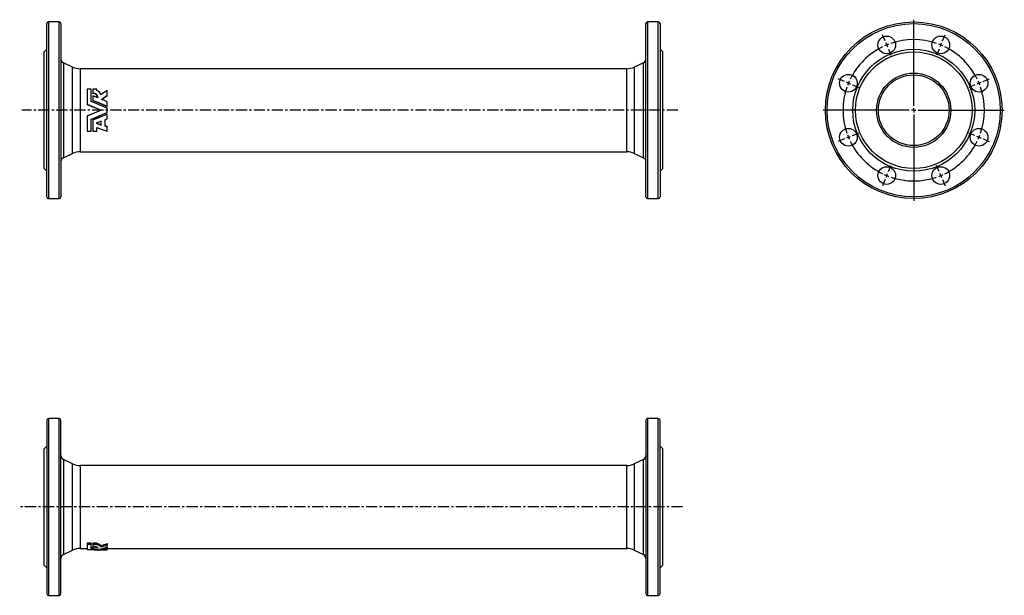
# Model space of a CAD drawing. Extents: x 42 to 1156, y 87 to 739.
import ezdxf

# ---------------------------------------------------------------- set-up
doc = ezdxf.new("R2010")
doc.units = 0
doc.linetypes.add('CENTERX2', pattern=[20.32, 12.7, -2.54, 2.54, -2.54])
doc.layers.get('0').update_dxf_attribs({"linetype": 'CONTINUOUS'})
doc.layers.add('FORMAT', color=7, linetype='CONTINUOUS')

# ---------------------------------------------------------------- blocks, each defined once
blk = doc.blocks.new('SW_CENTERMARKSYMBOL_0')
at = {"layer": 'FORMAT', "color": 0}
for p, q in [((0, 5), (0, 102.5)), ((-5, 0), (-102.5, 0)), ((0, 0), (-2.5, 0)), ((0, 0), (0, 2.5)), ((0, 0), (0, -2.5)), ((0, 0), (2.5, 0)), ((5, 0), (102.5, 0)), ((0, -5), (0, -102.5))]:
    blk.add_line(p, q, dxfattribs=at)
blk = doc.blocks.new('SW_CENTERMARKSYMBOL_1')
at = {"layer": 'FORMAT', "color": 0}
for p, q in [((-1.9, 4.6), (-4.8, 11.5)), ((63.1, 4.6), (66, 11.5)), ((0, 0), (-1, 2.3)), ((0, 0), (1, -2.3)), ((30.6, -68.9), (30.6, 2.5)), ((61.2, 0), (60.3, -2.3)), ((61.2, 0), (62.2, 2.3)), ((1.9, -4.6), (4.8, -11.5)), ((59.3, -4.6), (56.4, -11.5)), ((-47.9, -41.4), (-54.8, -38.5)), ((-43.3, -43.3), (-45.6, -42.3)), ((-43.3, -43.3), (-41, -44.3)), ((104.5, -43.3), (102.2, -44.3)), ((104.5, -43.3), (106.8, -42.3)), ((109.1, -41.4), (116.1, -38.5)), ((-38.7, -45.2), (-31.7, -48.1)), ((99.9, -45.2), (93, -48.1)), ((25.6, -73.9), (-45.8, -73.9)), ((30.6, -73.9), (28.1, -73.9)), ((30.6, -73.9), (30.6, -71.4)), ((30.6, -73.9), (30.6, -76.4)), ((30.6, -73.9), (33.1, -73.9)), ((35.6, -73.9), (107, -73.9)), ((30.6, -78.9), (30.6, -150.3)), ((-38.7, -102.6), (-31.7, -99.7)), ((99.9, -102.6), (93, -99.7)), ((-47.9, -106.4), (-54.8, -109.3)), ((-43.3, -104.5), (-45.6, -105.5)), ((-43.3, -104.5), (-41, -103.6)), ((104.5, -104.5), (102.2, -103.6)), ((104.5, -104.5), (106.8, -105.5)), ((109.1, -106.4), (116.1, -109.3)), ((1.9, -143.2), (4.8, -136.3)), ((59.3, -143.2), (56.4, -136.3)), ((-1.9, -152.4), (-4.8, -159.4)), ((0, -147.8), (-1, -150.1)), ((0, -147.8), (1, -145.5)), ((61.2, -147.8), (60.3, -145.5)), ((61.2, -147.8), (62.2, -150.1)), ((63.1, -152.4), (66, -159.4))]:
    blk.add_line(p, q, dxfattribs=at)
for start, end in [(112.5, 114.2905), (110.7095, 112.5), (71.081, 108.919), (67.5, 69.2905), (65.7095, 67.5), (116.081, 153.919), (26.081, 63.919), (157.5, 159.2905), (155.7095, 157.5), (22.5, 24.2905), (20.7095, 22.5), (161.081, 198.919), (341.081, 18.919), (200.7095, 202.5), (202.5, 204.2905), (206.081, 243.919), (296.081, 333.919), (335.7095, 337.5), (337.5, 339.2905), (245.7095, 247.5), (247.5, 249.2905), (251.081, 288.919), (290.7095, 292.5), (292.5, 294.2905)]:
    blk.add_arc((30.6, -73.9), 80, start, end, dxfattribs=at)

msp = doc.modelspace()

# ---------------------------------------------------------------- linework, layer by layer
at = {"color": 7, "linetype": 'CONTINUOUS'}
for p, q in [((86.6, 736.3), (74.6, 736.3)), ((764.6, 736.3), (752.6, 736.3)), ((72.6, 538.3), (72.6, 734.3)), ((88.6, 734.3), (88.6, 636.3)), ((750.6, 538.3), (750.6, 734.3)), ((766.6, 734.3), (766.6, 636.3)), ((72.6, 705.3), (69.6, 702.3)), ((69.6, 636.3), (69.6, 702.3)), ((769.6, 702.3), (766.6, 705.3)), ((769.6, 636.3), (769.6, 702.3)), ((101.7, 685.2), (91.5, 689.9)), ((729, 683.3), (110.2, 683.3)), ((747.7, 689.9), (737.4, 685.2)), ((122.9, 660), (118.2, 660)), ((122.9, 659.3), (122.9, 660)), ((129.3, 660), (124.7, 660)), ((129.3, 658.8), (129.3, 660)), ((129.3, 659.3), (129.3, 660)), ((129.3, 658.8), (129.3, 659.3)), ((141, 658.3), (141, 659)), ((124.7, 655.2), (124.7, 655.8)), ((130.7, 650.2), (124.7, 652.6)), ((141, 652.9), (141, 653.4)), ((69.6, 570.3), (69.6, 636.3)), ((88.6, 636.3), (88.6, 538.3)), ((118.2, 642.8), (118.2, 643)), ((141, 645.7), (141, 646)), ((141, 640.7), (141, 640.8)), ((141, 633.8), (141, 638.8)), ((766.6, 636.3), (766.6, 538.3)), ((769.6, 570.3), (769.6, 636.3)), ((118.2, 629.8), (118.2, 629.6)), ((124.7, 625.4), (124.7, 625.1)), ((138.5, 625.5), (141, 626.6)), ((141, 631.9), (141, 631.8)), ((118.2, 613.3), (118.2, 612.6)), ((124.7, 613.3), (124.7, 612.6)), ((134.2, 623.8), (128.5, 621.5)), ((128.5, 621.5), (134.2, 619.3)), ((129.1, 621.7), (134.2, 619.9)), ((134.2, 619.9), (134.2, 619.3)), ((141, 617.9), (138.5, 618.8)), ((141, 617.3), (138.5, 618.2)), ((141, 617.9), (141, 617.3)), ((118.2, 612.6), (122.9, 612.6)), ((124.7, 612.6), (129.3, 612.6)), ((91.5, 582.6), (101.7, 587.4)), ((110.2, 589.3), (729, 589.3)), ((737.4, 587.4), (747.7, 582.6)), ((69.6, 570.3), (72.6, 567.3)), ((766.6, 567.3), (769.6, 570.3)), ((74.6, 536.3), (86.6, 536.3)), ((752.6, 536.3), (764.6, 536.3)), ((72.6, 285.2), (72.6, 89.2)), ((86.6, 287.2), (74.6, 287.2)), ((88.6, 89.2), (88.6, 285.2)), ((750.6, 285.2), (750.6, 89.2)), ((764.6, 287.2), (752.6, 287.2)), ((766.6, 89.2), (766.6, 285.2)), ((72.6, 256.2), (69.6, 253.2)), ((69.6, 121.2), (69.6, 253.2)), ((769.6, 253.2), (766.6, 256.2)), ((769.6, 121.2), (769.6, 253.2)), ((101.7, 236.1), (91.5, 240.9)), ((729, 234.2), (110.2, 234.2)), ((747.7, 240.9), (737.4, 236.1)), ((122.9, 146.2), (118.2, 146.2)), ((118.2, 146.2), (118.2, 144.9)), ((122.9, 144.9), (118.2, 144.9)), ((122.9, 146.2), (122.9, 144.9)), ((129.3, 146.2), (124.7, 146.2)), ((124.7, 146.2), (124.7, 144.9)), ((129.3, 144.9), (124.7, 144.9)), ((129.3, 146.2), (129.3, 144.9)), ((129.3, 144.2), (129.3, 144.9)), ((141, 145.7), (141, 144.4)), ((91.5, 133.6), (101.7, 138.4)), ((110.2, 140.2), (118.2, 140.2)), ((118.2, 140.7), (118.2, 139.2)), ((118.2, 140.2), (118.2, 139.2)), ((124.7, 141.1), (122.9, 141.2)), ((124.7, 144.2), (124.7, 142.8)), ((124.7, 143), (124.7, 141.6)), ((130.7, 140.8), (124.7, 141.6)), ((133.8, 143.4), (133.8, 142)), ((134.2, 138.7), (141, 138.7)), ((141, 141.2), (139.1, 141.4)), ((141, 141.2), (141, 139.7)), ((141, 140.2), (729, 140.2)), ((141, 138.9), (141, 138.8)), ((141, 138.7), (141, 138.8)), ((737.4, 138.4), (747.7, 133.6)), ((69.6, 121.2), (72.6, 118.2)), ((766.6, 118.2), (769.6, 121.2)), ((74.6, 87.2), (86.6, 87.2)), ((752.6, 87.2), (764.6, 87.2))]:
    msp.add_line(p, q, dxfattribs=at)
at = {"color": 8, "linetype": 'CONTINUOUS'}
for p, q in [((74.6, 736.3), (74.6, 536.3)), ((86.6, 636.3), (86.6, 736.3)), ((752.6, 736.3), (752.6, 536.3)), ((764.6, 636.3), (764.6, 736.3)), ((91.5, 689.9), (91.5, 636.3)), ((101.7, 636.3), (101.7, 685.2)), ((110.2, 683.3), (110.2, 636.3)), ((729, 636.3), (729, 683.3)), ((737.4, 685.2), (737.4, 587.4)), ((747.7, 582.6), (747.7, 689.9)), ((86.6, 536.3), (86.6, 636.3)), ((91.5, 636.3), (91.5, 582.6)), ((101.7, 587.4), (101.7, 636.3)), ((110.2, 636.3), (110.2, 589.3)), ((729, 589.3), (729, 636.3)), ((764.6, 536.3), (764.6, 636.3)), ((74.6, 287.2), (74.6, 87.2)), ((86.6, 87.2), (86.6, 287.2)), ((752.6, 287.2), (752.6, 87.2)), ((764.6, 87.2), (764.6, 287.2)), ((91.5, 240.9), (91.5, 133.6)), ((101.7, 138.4), (101.7, 236.1)), ((110.2, 234.2), (110.2, 140.2)), ((729, 140.2), (729, 234.2)), ((737.4, 236.1), (737.4, 138.4)), ((747.7, 133.6), (747.7, 240.9))]:
    msp.add_line(p, q, dxfattribs=at)
at = {"color": 7, "linetype": 'CONTINUOUS', "flags": 128}
for points in [[(118.2, 660), (118.2, 657.7), (118.2, 655.4), (118.2, 653), (118.2, 650.5), (118.2, 648.1), (118.2, 645.5), (118.2, 643)], [(122.9, 646.3), (122.9, 648.7), (122.9, 651), (122.9, 653.3), (122.9, 655.6), (122.9, 657.8), (122.9, 660)], [(122.9, 646.3), (122.9, 648.3), (122.9, 650.6), (122.9, 652.8), (122.9, 655), (122.9, 657.2), (122.9, 659.3)], [(124.7, 660), (124.7, 657.9), (124.7, 655.8)], [(141, 653.4), (141, 655.3), (141, 657.1), (141, 659)], [(141, 652.9), (141, 654.7), (141, 656.5), (141, 658.3)], [(141, 638.8), (138.3, 639.9), (132.7, 642.2), (127.8, 644.3), (122.9, 646.3)], [(124.7, 652.6), (124.7, 650.9), (124.7, 649.2), (124.7, 647.5)], [(124.7, 647.5), (130.2, 645.3), (135.6, 643.1), (141, 640.8)], [(124.7, 647.2), (124.7, 647.3), (124.7, 647.4), (124.7, 647.5)], [(124.7, 647.2), (130.2, 645), (135.6, 642.8), (141, 640.7)], [(134.6, 648.6), (137.8, 651), (141, 653.4)], [(141, 646), (137.8, 647.3), (134.6, 648.6)], [(135, 648.5), (137.8, 650.6), (141, 652.9)], [(118.2, 643), (123.5, 640.8), (128.8, 638.5), (134.2, 636.3)], [(118.2, 642.8), (123.5, 640.6), (128.8, 638.5), (134.2, 636.3)], [(134.2, 636.3), (128.8, 634.1), (123.5, 631.8), (118.2, 629.6)], [(134.2, 636.3), (128.8, 634.1), (123.5, 632), (118.2, 629.8)], [(141, 640.8), (141, 642.5), (141, 644.3), (141, 646)], [(141, 640.7), (141, 642.4), (141, 644), (141, 645.7)], [(118.2, 629.8), (118.2, 627.3), (118.2, 624.9), (118.2, 622.5), (118.2, 620.1), (118.2, 617.8), (118.2, 615.5), (118.2, 613.3)], [(118.2, 629.6), (118.2, 627.1), (118.2, 624.5), (118.2, 622.1), (118.2, 619.6), (118.2, 617.2), (118.2, 614.9), (118.2, 612.6)], [(122.9, 626.3), (125.7, 627.4), (131.2, 629.7), (136.1, 631.8), (141, 633.8)], [(122.9, 612.6), (122.9, 614.8), (122.9, 617), (122.9, 619.2), (122.9, 621.6), (122.9, 623.9), (122.9, 626.3)], [(141, 631.9), (135.6, 629.7), (130.2, 627.6), (124.7, 625.4)], [(141, 631.8), (135.6, 629.5), (130.2, 627.3), (124.7, 625.1)], [(124.7, 625.4), (124.7, 623.3), (124.7, 621.2), (124.7, 619.2), (124.7, 617.2), (124.7, 615.2), (124.7, 613.3)], [(124.7, 625.1), (124.7, 622.9), (124.7, 620.8), (124.7, 618.7), (124.7, 616.6), (124.7, 614.6), (124.7, 612.6)], [(138.5, 618.2), (138.5, 620.6), (138.5, 623.1), (138.5, 625.5)], [(141, 626.6), (141, 628.3), (141, 630), (141, 631.8)], [(129.3, 612.6), (129.3, 614.6), (129.3, 616.7)], [(129.3, 616.7), (135.2, 614.6), (141, 612.6)], [(134.2, 619.3), (134.2, 620.8), (134.2, 622.3), (134.2, 623.8)], [(134.2, 619.9), (134.2, 621.3), (134.2, 622.7), (134.2, 623.8)], [(141, 612.6), (141, 614.9), (141, 617.3)], [(118.2, 146.2), (118.2, 145.1), (118.2, 144), (118.2, 143.1), (118.2, 142.3), (118.2, 141.6), (118.2, 141.1), (118.2, 140.7)], [(118.2, 144.9), (118.2, 143.7), (118.2, 142.6), (118.2, 141.7), (118.2, 140.9), (118.2, 140.2), (118.2, 139.6), (118.2, 139.2)], [(122.9, 139.8), (122.9, 140.3), (122.9, 141), (122.9, 141.8), (122.9, 142.7), (122.9, 143.8), (122.9, 144.9)], [(124.7, 146.2), (124.7, 145.5), (124.7, 144.8), (124.7, 144.2)], [(124.7, 144.9), (124.7, 143.8), (124.7, 142.8)], [(118.2, 139.2), (118.2, 139.6), (118.2, 140.2), (118.2, 140.2)], [(124.7, 143), (124.7, 142.4), (124.7, 141.9), (124.7, 141.5)], [(124.7, 142.8), (125.5, 142.8), (126.3, 142.7), (127.1, 142.6), (127.7, 142.5), (128.2, 142.4), (128.7, 142.2), (129.2, 142), (129.6, 141.8), (129.9, 141.6), (130.2, 141.4), (130.4, 141.2), (130.6, 141), (130.7, 140.8)], [(124.7, 141.6), (124.7, 141), (124.7, 140.5), (124.7, 140.1)], [(124.7, 141.5), (124.7, 141.2), (124.7, 140.8), (124.7, 140.1)], [(134.6, 140.3), (137.8, 141), (141, 141.8)], [(141, 139.7), (137.8, 140), (134.6, 140.3)], [(141, 141.8), (141, 142.6), (141, 143.4), (141, 144.4)], [(141, 138.9), (141, 139.1), (141, 139.4), (141, 139.7)]]:
    msp.add_lwpolyline(points, dxfattribs=at)
at = {"color": 7, "linetype": 'CONTINUOUS'}
for centre, radius in [((1053.7, 636.3), 100), ((1023.1, 710.2), 10), ((1084.3, 710.2), 10), ((1053.7, 636.3), 69), ((1053.7, 636.3), 66), ((979.8, 666.9), 10), ((1053.7, 636.3), 42), ((1053.7, 636.3), 40), ((1127.6, 666.9), 10), ((979.8, 605.7), 10), ((1127.6, 605.7), 10), ((1023.1, 562.4), 10), ((1084.3, 562.4), 10)]:
    msp.add_circle(centre, radius, dxfattribs=at)
at = {"color": 8, "linetype": 'CONTINUOUS'}
msp.add_circle((1053.7, 636.3), 98, dxfattribs=at)
at = {"color": 7, "linetype": 'CONTINUOUS'}
for centre, radius, start, end in [((74.6, 734.3), 2, 90, 180), ((86.6, 734.3), 2, 0, 90), ((752.6, 734.3), 2, 90, 180), ((764.6, 734.3), 2, 0, 90), ((93.6, 694.5), 5, 180, 245), ((745.6, 694.5), 5, 295, 0), ((110.2, 703.3), 20, 245, 270), ((729, 703.3), 20, 270, 295), ((127.2, 652.3), 6.77, 12.9155, 71.705), ((342.4, 366.4), 355.1, 124.5405, 125.9717), ((124.9, 650), 5.81, 2.6254, 91.2875), ((125, 649.5), 5.73, 8.0208, 92.2143), ((93.6, 578.1), 5, 115, 180), ((110.2, 569.3), 20, 90, 115), ((729, 569.3), 20, 65, 90), ((745.6, 578.1), 5, 0, 65), ((74.6, 538.3), 2, 180, 270), ((86.6, 538.3), 2, 270, 0), ((752.6, 538.3), 2, 180, 270), ((764.6, 538.3), 2, 270, 0), ((74.6, 285.2), 2, 90, 180), ((86.6, 285.2), 2, 0, 90), ((752.6, 285.2), 2, 90, 180), ((764.6, 285.2), 2, 0, 90), ((93.6, 245.4), 5, 180, 245), ((745.6, 245.4), 5, 295, 0), ((110.2, 254.2), 20, 245, 270), ((729, 254.2), 20, 270, 295), ((128.8, 138.9), 6.74, 42.6058, 85.842), ((106.2, 244.5), 104.7, 285.29, 289.4421), ((110.2, 120.2), 20, 90, 115), ((134.2, 414.8), 276.1, 266.6743, 269.997), ((134.2, 414.6), 275.9, 266.6718, 269.9966), ((147, 417.1), 278.3, 265.0334, 268.7685), ((152, 419.3), 280.5, 264.425, 267.7594), ((128.8, 137.6), 6.7, 41.6199, 85.4045), ((106, 240.6), 102.4, 285.7554, 290.0155), ((729, 120.2), 20, 65, 90), ((93.6, 129), 5, 115, 180), ((745.6, 129), 5, 0, 65), ((74.6, 89.2), 2, 180, 270), ((86.6, 89.2), 2, 270, 0), ((752.6, 89.2), 2, 180, 270), ((764.6, 89.2), 2, 270, 0)]:
    msp.add_arc(centre, radius, start, end, dxfattribs=at)
at = {"layer": 'FORMAT', "linetype": 'CENTERX2'}
for p, q in [((786.9, 636.3), (44.5, 636.3)), ((792.1, 187.2), (41.9, 187.2))]:
    msp.add_line(p, q, dxfattribs=at)

# ---------------------------------------------------------------- block references
at = {"layer": 'FORMAT'}
for name, p in [('SW_CENTERMARKSYMBOL_0', (1053.7, 636.3)), ('SW_CENTERMARKSYMBOL_1', (1023.1, 710.2))]:
    msp.add_blockref(name, p, dxfattribs=at)

doc.saveas('drawing.dxf')
